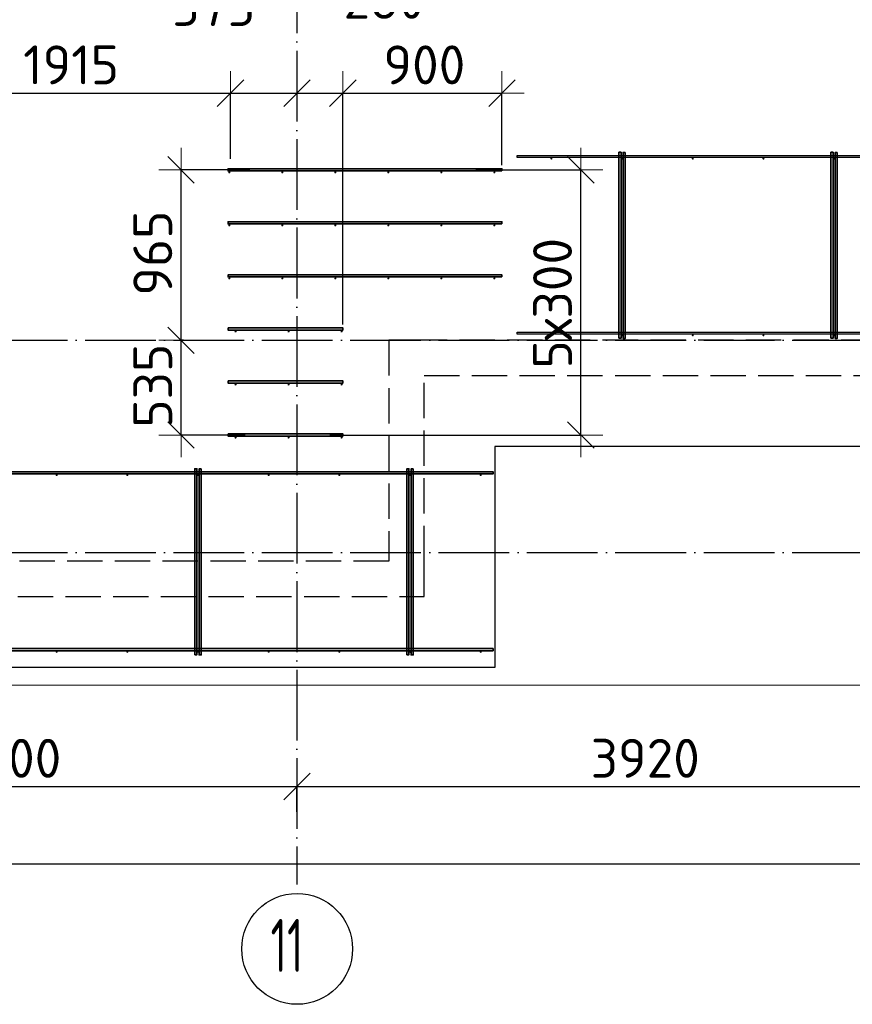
# Model space of a CAD drawing. Header units: millimetres. Extents: x 13527 to 139154, y -122592 to 61893.
# Tile 87 of 128: x 80331 to 85043, y 27444 to 33013. Entities that reach past the tile are written whole.
import ezdxf

# ---------------------------------------------------------------- set-up
doc = ezdxf.new("R2010")
doc.units = ezdxf.units.MM
doc.header["$PDMODE"] = 65
for name, pattern in [('______11', [500, 400, -50, 0, -50]), ('______2', [270, 200, -70]), ('______5', [1100, 800, -100, 100, -100])]:
    doc.linetypes.add(name, pattern=pattern)
for name, color, linetype, lineweight in [('Standard', 7, 'Continuous', 25), ('Арм.стержн. Доп. арматура', 180, 'Continuous', 35), ('Размерная линия_ общее', 7, 'Continuous', 13), ('Стена_ общее', 7, 'Continuous', 35), ('Фундамент_ общее', 7, 'Continuous', 35)]:
    doc.layers.add(name, color=color, linetype=linetype, lineweight=lineweight)
doc.layers.add('Арм.стержн. Фиксатор', color=7, linetype='Continuous', lineweight=35, true_color=0x501e0f)
doc.layers.add('Осевая линия_ общее', color=7, linetype='______5', lineweight=13, true_color=0xa0a0a0)
doc.styles.add('ISOCPEUR', font='ISOCPEUR')
doc.dimstyles.new('DIMSTYLE_16', dxfattribs={"dimtxt": 220, "dimasz": 250, "dimexe": 0, "dimexo": 0, "dimgap": 110, "dimtad": 2, "dimdec": 0, "dimrnd": 1, "dimzin": 12, "dimdsep": 46, "dimtxsty": 'ISOCPEUR', "dimblk1": 'ALL_ML_STRICH', "dimblk2": 'ALL_ML_STRICH', "dimsah": 1, "dimcen": 0, "dimclrd": 7, "dimclre": 256, "dimclrt": 7, "dimadec": 0, "dimazin": 0, "dimtfac": 1, "dimtdec": 0, "dimtix": 1, "dimtmove": 2, "dimatfit": 3, "dimfxl": 0, "dimtzin": 0, "dimlwd": 0, "dimlwe": -3, "dimarcsym": 0})
doc.dimstyles.new('DIMSTYLE_3', dxfattribs={"dimtxt": 220, "dimasz": 250, "dimexe": 0, "dimexo": 0, "dimgap": 110, "dimtad": 2, "dimdec": 0, "dimrnd": 5, "dimzin": 12, "dimdsep": 46, "dimtxsty": 'ISOCPEUR', "dimblk1": 'ALL_ML_STRICH', "dimblk2": 'ALL_ML_STRICH', "dimsah": 1, "dimcen": 0, "dimclrd": 7, "dimclre": 256, "dimclrt": 7, "dimadec": 0, "dimazin": 0, "dimtfac": 1, "dimtdec": 0, "dimtix": 1, "dimtmove": 2, "dimatfit": 3, "dimfxl": 0, "dimtvp": 1.2, "dimtzin": 0, "dimlwd": 0, "dimlwe": -3, "dimarcsym": 0})
doc.dimstyles.new('DIMSTYLE_5', dxfattribs={"dimtxt": 220, "dimasz": 250, "dimexe": 0, "dimexo": 0, "dimgap": 110, "dimtad": 2, "dimdec": 0, "dimrnd": 5, "dimzin": 12, "dimdsep": 46, "dimtxsty": 'ISOCPEUR', "dimblk1": 'ALL_ML_STRICH', "dimblk2": 'ALL_ML_STRICH', "dimsah": 1, "dimcen": 0, "dimclrd": 7, "dimclre": 256, "dimclrt": 7, "dimadec": 0, "dimazin": 0, "dimtfac": 1, "dimtdec": 0, "dimtix": 1, "dimtmove": 2, "dimatfit": 3, "dimfxl": 0, "dimtzin": 0, "dimlwd": 0, "dimlwe": -3, "dimarcsym": 0})

# ---------------------------------------------------------------- blocks, each defined once
blk = doc.blocks.new('ALL_ML_STRICH')
at = {"color": 0, "linetype": 'ByBlock', "lineweight": -2}
for p, q in [((0, -0.5), (0, 0.5)), ((-0.3, -0.3), (0.3, 0.3)), ((-1, 0), (0.5, 0))]:
    blk.add_line(p, q, dxfattribs=at)
blk = doc.blocks.new('*D438')
at = {"layer": 'DEFPOINTS', "color": 7, "linetype": 'Continuous', "lineweight": 13, "transparency": 33554687}
for p in [(79610, 32597.8), (81523.6, 32205.8), (79610, 32170)]:
    blk.add_point(p, dxfattribs=at)
at = {"layer": 'Размерная линия_ общее', "color": 253, "linetype": 'Continuous', "lineweight": -2, "true_color": 0xa0a0a0, "transparency": 33554687}
for p, q in [((79610, 32190), (79610, 32597.8)), ((81523.6, 32225.8), (81523.6, 32597.8))]:
    blk.add_line(p, q, dxfattribs=at)
at = {"layer": 'Размерная линия_ общее', "color": 7, "linetype": 'Continuous', "lineweight": -2, "transparency": 33554687}
blk.add_line((79610, 32597.8), (81523.6, 32597.8), dxfattribs=at)
at = {"layer": 'Размерная линия_ общее', "color": 7, "linetype": 'Continuous', "lineweight": 13, "transparency": 33554687, "xscale": 250, "yscale": 250, "zscale": 250, "rotation": 180}
blk.add_blockref('ALL_ML_STRICH', (79610, 32597.8), dxfattribs=at)
at = {"layer": 'Размерная линия_ общее', "color": 7, "linetype": 'Continuous', "lineweight": 13, "transparency": 33554687, "xscale": 250, "yscale": 250, "zscale": 250}
blk.add_blockref('ALL_ML_STRICH', (81523.6, 32597.8), dxfattribs=at)
at = {"layer": 'Размерная линия_ общее', "color": 7, "linetype": 'Continuous', "lineweight": 13, "transparency": 33554687, "insert": (80621.8, 32757.8), "char_height": 220, "width": 880, "attachment_point": 5, "style": 'ISOCPEUR'}
blk.add_mtext('\\A1;{1915}', dxfattribs=at)
blk = doc.blocks.new('*D439')
at = {"layer": 'DEFPOINTS', "color": 7, "linetype": 'Continuous', "lineweight": 13, "transparency": 33554687}
for p in [(81523.6, 32597.8), (81900, 32618.7), (81523.6, 32205.8)]:
    blk.add_point(p, dxfattribs=at)
at = {"layer": 'Размерная линия_ общее', "color": 253, "linetype": 'Continuous', "lineweight": -2, "true_color": 0xa0a0a0, "transparency": 33554687}
for p, q in [((81523.6, 32225.8), (81523.6, 32597.8)), ((81900, 32598.7), (81900, 32597.8))]:
    blk.add_line(p, q, dxfattribs=at)
at = {"layer": 'Размерная линия_ общее', "color": 7, "linetype": 'Continuous', "lineweight": -2, "transparency": 33554687}
blk.add_line((81523.6, 32597.8), (81900, 32597.8), dxfattribs=at)
at = {"layer": 'Размерная линия_ общее', "color": 7, "linetype": 'Continuous', "lineweight": 13, "transparency": 33554687, "xscale": 250, "yscale": 250, "zscale": 250, "rotation": 180}
blk.add_blockref('ALL_ML_STRICH', (81523.6, 32597.8), dxfattribs=at)
at = {"layer": 'Размерная линия_ общее', "color": 7, "linetype": 'Continuous', "lineweight": 13, "transparency": 33554687, "xscale": 250, "yscale": 250, "zscale": 250}
blk.add_blockref('ALL_ML_STRICH', (81900, 32597.8), dxfattribs=at)
at = {"layer": 'Размерная линия_ общее', "color": 7, "linetype": 'Continuous', "lineweight": 13, "transparency": 33554687, "insert": (81429.3, 33087.8), "char_height": 220, "width": 660, "attachment_point": 5, "style": 'ISOCPEUR'}
blk.add_mtext('\\A1;{375}', dxfattribs=at)
blk = doc.blocks.new('*D440')
at = {"layer": 'DEFPOINTS', "color": 7, "linetype": 'Continuous', "lineweight": 13, "transparency": 33554687}
for p in [(81900, 32618.7), (81900, 32597.8), (82160, 31270)]:
    blk.add_point(p, dxfattribs=at)
at = {"layer": 'Размерная линия_ общее', "color": 253, "linetype": 'Continuous', "lineweight": -2, "true_color": 0xa0a0a0, "transparency": 33554687}
for p, q in [((81900, 32598.7), (81900, 32597.8)), ((82160, 31290), (82160, 32597.8))]:
    blk.add_line(p, q, dxfattribs=at)
at = {"layer": 'Размерная линия_ общее', "color": 7, "linetype": 'Continuous', "lineweight": -2, "transparency": 33554687}
blk.add_line((81900, 32597.8), (82160, 32597.8), dxfattribs=at)
at = {"layer": 'Размерная линия_ общее', "color": 7, "linetype": 'Continuous', "lineweight": 13, "transparency": 33554687, "xscale": 250, "yscale": 250, "zscale": 250, "rotation": 180}
blk.add_blockref('ALL_ML_STRICH', (81900, 32597.8), dxfattribs=at)
at = {"layer": 'Размерная линия_ общее', "color": 7, "linetype": 'Continuous', "lineweight": 13, "transparency": 33554687, "xscale": 250, "yscale": 250, "zscale": 250}
blk.add_blockref('ALL_ML_STRICH', (82160, 32597.8), dxfattribs=at)
at = {"layer": 'Размерная линия_ общее', "color": 7, "linetype": 'Continuous', "lineweight": 13, "transparency": 33554687, "insert": (82394, 33128.5), "char_height": 220, "width": 660, "attachment_point": 5, "style": 'ISOCPEUR'}
blk.add_mtext('\\A1;{260}', dxfattribs=at)
blk = doc.blocks.new('*D441')
at = {"layer": 'DEFPOINTS', "color": 7, "linetype": 'Continuous', "lineweight": 13, "transparency": 33554687}
for p in [(82160, 32597.8), (83060, 32170), (82160, 31270)]:
    blk.add_point(p, dxfattribs=at)
at = {"layer": 'Размерная линия_ общее', "color": 253, "linetype": 'Continuous', "lineweight": -2, "true_color": 0xa0a0a0, "transparency": 33554687}
for p, q in [((82160, 31290), (82160, 32597.8)), ((83060, 32190), (83060, 32597.8))]:
    blk.add_line(p, q, dxfattribs=at)
at = {"layer": 'Размерная линия_ общее', "color": 7, "linetype": 'Continuous', "lineweight": -2, "transparency": 33554687}
blk.add_line((82160, 32597.8), (83060, 32597.8), dxfattribs=at)
at = {"layer": 'Размерная линия_ общее', "color": 7, "linetype": 'Continuous', "lineweight": 13, "transparency": 33554687, "xscale": 250, "yscale": 250, "zscale": 250, "rotation": 180}
blk.add_blockref('ALL_ML_STRICH', (82160, 32597.8), dxfattribs=at)
at = {"layer": 'Размерная линия_ общее', "color": 7, "linetype": 'Continuous', "lineweight": 13, "transparency": 33554687, "xscale": 250, "yscale": 250, "zscale": 250}
blk.add_blockref('ALL_ML_STRICH', (83060, 32597.8), dxfattribs=at)
at = {"layer": 'Размерная линия_ общее', "color": 7, "linetype": 'Continuous', "lineweight": 13, "transparency": 33554687, "insert": (82621, 32757.8), "char_height": 220, "width": 660, "attachment_point": 5, "style": 'ISOCPEUR'}
blk.add_mtext('\\A1;{900}', dxfattribs=at)
blk = doc.blocks.new('*D444')
at = {"layer": 'DEFPOINTS', "color": 7, "linetype": 'Continuous', "lineweight": 13, "transparency": 33554687}
for p in [(81277.5, 31200), (81244.1, 30664), (81627.8, 30664)]:
    blk.add_point(p, dxfattribs=at)
at = {"layer": 'Размерная линия_ общее', "color": 253, "linetype": 'Continuous', "lineweight": -2, "true_color": 0xa0a0a0, "transparency": 33554687}
for p, q in [((81257.5, 31200), (81244.1, 31200)), ((81607.8, 30664), (81244.1, 30664))]:
    blk.add_line(p, q, dxfattribs=at)
at = {"layer": 'Размерная линия_ общее', "color": 7, "linetype": 'Continuous', "lineweight": -2, "transparency": 33554687}
blk.add_line((81244.1, 30664), (81244.1, 31200), dxfattribs=at)
at = {"layer": 'Размерная линия_ общее', "color": 7, "linetype": 'Continuous', "lineweight": 13, "transparency": 33554687, "xscale": 250, "yscale": 250, "zscale": 250}
for p, rotation in [((81244.1, 31200), 90), ((81244.1, 30664), 270)]:
    blk.add_blockref('ALL_ML_STRICH', p, dxfattribs=dict(at, rotation=rotation))
at = {"layer": 'Размерная линия_ общее', "color": 7, "linetype": 'Continuous', "lineweight": 13, "transparency": 33554687, "insert": (81084.1, 30943), "char_height": 220, "width": 660, "attachment_point": 5, "rotation": 90, "style": 'ISOCPEUR'}
blk.add_mtext('\\A1;{535}', dxfattribs=at)
blk = doc.blocks.new('*D445')
at = {"layer": 'DEFPOINTS', "color": 7, "linetype": 'Continuous', "lineweight": 13, "transparency": 33554687}
for p in [(81652.8, 32164), (81244.1, 31200), (81277.5, 31200)]:
    blk.add_point(p, dxfattribs=at)
at = {"layer": 'Размерная линия_ общее', "color": 253, "linetype": 'Continuous', "lineweight": -2, "true_color": 0xa0a0a0, "transparency": 33554687}
for p, q in [((81632.8, 32164), (81244.1, 32164)), ((81257.5, 31200), (81244.1, 31200))]:
    blk.add_line(p, q, dxfattribs=at)
at = {"layer": 'Размерная линия_ общее', "color": 7, "linetype": 'Continuous', "lineweight": -2, "transparency": 33554687}
blk.add_line((81244.1, 31200), (81244.1, 32164), dxfattribs=at)
at = {"layer": 'Размерная линия_ общее', "color": 7, "linetype": 'Continuous', "lineweight": 13, "transparency": 33554687, "xscale": 250, "yscale": 250, "zscale": 250}
for p, rotation in [((81244.1, 32164), 90), ((81244.1, 31200), 270)]:
    blk.add_blockref('ALL_ML_STRICH', p, dxfattribs=dict(at, rotation=rotation))
at = {"layer": 'Размерная линия_ общее', "color": 7, "linetype": 'Continuous', "lineweight": 13, "transparency": 33554687, "insert": (81084.1, 31693), "char_height": 220, "width": 660, "attachment_point": 5, "rotation": 90, "style": 'ISOCPEUR'}
blk.add_mtext('\\A1;{965}', dxfattribs=at)
blk = doc.blocks.new('*D447')
at = {"layer": 'DEFPOINTS', "color": 7, "linetype": 'Continuous', "lineweight": 13, "transparency": 33554687}
for p in [(82891.8, 32164), (82066, 30664), (83506.3, 30664)]:
    blk.add_point(p, dxfattribs=at)
at = {"layer": 'Размерная линия_ общее', "color": 253, "linetype": 'Continuous', "lineweight": -2, "true_color": 0xa0a0a0, "transparency": 33554687}
for p, q in [((82911.8, 32164), (83506.3, 32164)), ((82086, 30664), (83506.3, 30664))]:
    blk.add_line(p, q, dxfattribs=at)
at = {"layer": 'Размерная линия_ общее', "color": 7, "linetype": 'Continuous', "lineweight": -2, "transparency": 33554687}
blk.add_line((83506.3, 30664), (83506.3, 32164), dxfattribs=at)
at = {"layer": 'Размерная линия_ общее', "color": 7, "linetype": 'Continuous', "lineweight": 13, "transparency": 33554687, "xscale": 250, "yscale": 250, "zscale": 250}
for p, rotation in [((83506.3, 32164), 90), ((83506.3, 30664), 270)]:
    blk.add_blockref('ALL_ML_STRICH', p, dxfattribs=dict(at, rotation=rotation))
at = {"layer": 'Размерная линия_ общее', "color": 7, "linetype": 'Continuous', "lineweight": 13, "transparency": 33554687, "insert": (83236.3, 31040), "char_height": 220, "width": 11, "attachment_point": 1, "rotation": 90, "line_spacing_factor": 0.60241, "style": 'ISOCPEUR'}
blk.add_mtext('5х300', dxfattribs=at)
blk = doc.blocks.new('*D552')
at = {"layer": 'DEFPOINTS', "color": 7, "linetype": 'Continuous', "lineweight": 13, "transparency": 33554687}
for p in [(78600, 28675.7), (78600, 28512.1), (81900, 28512.1)]:
    blk.add_point(p, dxfattribs=at)
at = {"layer": 'Размерная линия_ общее', "color": 253, "linetype": 'Continuous', "lineweight": -2, "true_color": 0xa0a0a0, "transparency": 33554687}
for p, q in [((78600, 28532.1), (78600, 28675.7)), ((81900, 28532.1), (81900, 28675.7))]:
    blk.add_line(p, q, dxfattribs=at)
at = {"layer": 'Размерная линия_ общее', "color": 7, "linetype": 'Continuous', "lineweight": -2, "transparency": 33554687}
blk.add_line((78600, 28675.7), (81900, 28675.7), dxfattribs=at)
at = {"layer": 'Размерная линия_ общее', "color": 7, "linetype": 'Continuous', "lineweight": 13, "transparency": 33554687, "xscale": 250, "yscale": 250, "zscale": 250, "rotation": 180}
blk.add_blockref('ALL_ML_STRICH', (78600, 28675.7), dxfattribs=at)
at = {"layer": 'Размерная линия_ общее', "color": 7, "linetype": 'Continuous', "lineweight": 13, "transparency": 33554687, "xscale": 250, "yscale": 250, "zscale": 250}
blk.add_blockref('ALL_ML_STRICH', (81900, 28675.7), dxfattribs=at)
at = {"layer": 'Размерная линия_ общее', "color": 7, "linetype": 'Continuous', "lineweight": 13, "transparency": 33554687, "insert": (80261, 28835.7), "char_height": 220, "width": 880, "attachment_point": 5, "style": 'ISOCPEUR'}
blk.add_mtext('\\A1;{3300}', dxfattribs=at)
blk = doc.blocks.new('*D553')
at = {"layer": 'DEFPOINTS', "color": 7, "linetype": 'Continuous', "lineweight": 13, "transparency": 33554687}
for p in [(81900, 28675.7), (81900, 28512.1), (85820, 28512.1)]:
    blk.add_point(p, dxfattribs=at)
at = {"layer": 'Размерная линия_ общее', "color": 253, "linetype": 'Continuous', "lineweight": -2, "true_color": 0xa0a0a0, "transparency": 33554687}
for p, q in [((81900, 28532.1), (81900, 28675.7)), ((85820, 28532.1), (85820, 28675.7))]:
    blk.add_line(p, q, dxfattribs=at)
at = {"layer": 'Размерная линия_ общее', "color": 7, "linetype": 'Continuous', "lineweight": -2, "transparency": 33554687}
blk.add_line((81900, 28675.7), (85820, 28675.7), dxfattribs=at)
at = {"layer": 'Размерная линия_ общее', "color": 7, "linetype": 'Continuous', "lineweight": 13, "transparency": 33554687, "xscale": 250, "yscale": 250, "zscale": 250, "rotation": 180}
blk.add_blockref('ALL_ML_STRICH', (81900, 28675.7), dxfattribs=at)
at = {"layer": 'Размерная линия_ общее', "color": 7, "linetype": 'Continuous', "lineweight": 13, "transparency": 33554687, "xscale": 250, "yscale": 250, "zscale": 250}
blk.add_blockref('ALL_ML_STRICH', (85820, 28675.7), dxfattribs=at)
at = {"layer": 'Размерная линия_ общее', "color": 7, "linetype": 'Continuous', "lineweight": 13, "transparency": 33554687, "insert": (83871, 28835.7), "char_height": 220, "width": 880, "attachment_point": 5, "style": 'ISOCPEUR'}
blk.add_mtext('\\A1;{3920}', dxfattribs=at)
blk = doc.blocks.new('*D563')
at = {"layer": 'DEFPOINTS', "color": 7, "linetype": 'Continuous', "lineweight": 13, "transparency": 33554687}
for p in [(75300, 28239.6), (75300, 28122.1), (117380, 28122.1)]:
    blk.add_point(p, dxfattribs=at)
at = {"layer": 'Размерная линия_ общее', "color": 253, "linetype": 'Continuous', "lineweight": -2, "true_color": 0xa0a0a0, "transparency": 33554687}
for p, q in [((75300, 28222.1), (75300, 28239.6)), ((117380, 28222.1), (117380, 28239.6))]:
    blk.add_line(p, q, dxfattribs=at)
at = {"layer": 'Размерная линия_ общее', "color": 7, "linetype": 'Continuous', "lineweight": -2, "transparency": 33554687}
blk.add_line((75300, 28239.6), (117380, 28239.6), dxfattribs=at)
at = {"layer": 'Размерная линия_ общее', "color": 7, "linetype": 'Continuous', "lineweight": 13, "transparency": 33554687, "xscale": 250, "yscale": 250, "zscale": 250, "rotation": 180}
blk.add_blockref('ALL_ML_STRICH', (75300, 28239.6), dxfattribs=at)
at = {"layer": 'Размерная линия_ общее', "color": 7, "linetype": 'Continuous', "lineweight": 13, "transparency": 33554687, "xscale": 250, "yscale": 250, "zscale": 250}
blk.add_blockref('ALL_ML_STRICH', (117380, 28239.6), dxfattribs=at)
at = {"layer": 'Размерная линия_ общее', "color": 7, "linetype": 'Continuous', "lineweight": 13, "transparency": 33554687, "insert": (96340, 28399.6), "char_height": 220, "width": 1100, "attachment_point": 5, "style": 'ISOCPEUR'}
blk.add_mtext('\\A1;{42080}', dxfattribs=at)
blk = doc.blocks.new('СЛОЖНЫЙ_ОБЪЕКТ_6')
at = {"layer": 'Стена_ общее', "color": 9, "linetype": '______2', "lineweight": -3, "true_color": 0xc7c7c7, "transparency": 33554687}
for p, q in [((82420, 31200), (82420, 29950)), ((82620, 31200), (82420, 31200)), ((85720, 31200), (82620, 31200)), ((82620, 29950), (82620, 31000)), ((82620, 31000), (89020, 31000)), ((82420, 29950), (78700, 29950)), ((82620, 29750), (82620, 29950)), ((78700, 29750), (82620, 29750))]:
    blk.add_line(p, q, dxfattribs=at)

msp = doc.modelspace()

# ---------------------------------------------------------------- hatches: boundary and pattern name
at = {"layer": 'Арм.стержн. Доп. арматура', "linetype": 'Continuous', "lineweight": 35, "transparency": 33554687}
for points in [[(81523.5, 32150), (81523, 32152.3), (81521.7, 32154.2), (81519.8, 32155.5), (81517.5, 32156), (81515.2, 32155.5), (81513.3, 32154.2), (81512, 32152.3), (81511.5, 32150), (81512, 32147.7), (81513.3, 32145.8), (81515.2, 32144.5), (81517.5, 32144), (81519.8, 32144.5), (81521.7, 32145.8), (81523, 32147.7)], [(81823.5, 32150), (81823, 32152.3), (81821.7, 32154.2), (81819.8, 32155.5), (81817.5, 32156), (81815.2, 32155.5), (81813.3, 32154.2), (81812, 32152.3), (81811.5, 32150), (81812, 32147.7), (81813.3, 32145.8), (81815.2, 32144.5), (81817.5, 32144), (81819.8, 32144.5), (81821.7, 32145.8), (81823, 32147.7)], [(82123.5, 32150), (82123, 32152.3), (82121.7, 32154.2), (82119.8, 32155.5), (82117.5, 32156), (82115.2, 32155.5), (82113.3, 32154.2), (82112, 32152.3), (82111.5, 32150), (82112, 32147.7), (82113.3, 32145.8), (82115.2, 32144.5), (82117.5, 32144), (82119.8, 32144.5), (82121.7, 32145.8), (82123, 32147.7)], [(82423.5, 32150), (82423, 32152.3), (82421.7, 32154.2), (82419.8, 32155.5), (82417.5, 32156), (82415.2, 32155.5), (82413.3, 32154.2), (82412, 32152.3), (82411.5, 32150), (82412, 32147.7), (82413.3, 32145.8), (82415.2, 32144.5), (82417.5, 32144), (82419.8, 32144.5), (82421.7, 32145.8), (82423, 32147.7)], [(82723.5, 32150), (82723, 32152.3), (82721.7, 32154.2), (82719.8, 32155.5), (82717.5, 32156), (82715.2, 32155.5), (82713.3, 32154.2), (82712, 32152.3), (82711.5, 32150), (82712, 32147.7), (82713.3, 32145.8), (82715.2, 32144.5), (82717.5, 32144), (82719.8, 32144.5), (82721.7, 32145.8), (82723, 32147.7)], [(83023.5, 32150), (83023, 32152.3), (83021.7, 32154.2), (83019.8, 32155.5), (83017.5, 32156), (83015.2, 32155.5), (83013.3, 32154.2), (83012, 32152.3), (83011.5, 32150), (83012, 32147.7), (83013.3, 32145.8), (83015.2, 32144.5), (83017.5, 32144), (83019.8, 32144.5), (83021.7, 32145.8), (83023, 32147.7)], [(81523.5, 31850), (81523, 31852.3), (81521.7, 31854.2), (81519.8, 31855.5), (81517.5, 31856), (81515.2, 31855.5), (81513.3, 31854.2), (81512, 31852.3), (81511.5, 31850), (81512, 31847.7), (81513.3, 31845.8), (81515.2, 31844.5), (81517.5, 31844), (81519.8, 31844.5), (81521.7, 31845.8), (81523, 31847.7)], [(81823.5, 31850), (81823, 31852.3), (81821.7, 31854.2), (81819.8, 31855.5), (81817.5, 31856), (81815.2, 31855.5), (81813.3, 31854.2), (81812, 31852.3), (81811.5, 31850), (81812, 31847.7), (81813.3, 31845.8), (81815.2, 31844.5), (81817.5, 31844), (81819.8, 31844.5), (81821.7, 31845.8), (81823, 31847.7)], [(82123.5, 31850), (82123, 31852.3), (82121.7, 31854.2), (82119.8, 31855.5), (82117.5, 31856), (82115.2, 31855.5), (82113.3, 31854.2), (82112, 31852.3), (82111.5, 31850), (82112, 31847.7), (82113.3, 31845.8), (82115.2, 31844.5), (82117.5, 31844), (82119.8, 31844.5), (82121.7, 31845.8), (82123, 31847.7)], [(82423.5, 31850), (82423, 31852.3), (82421.7, 31854.2), (82419.8, 31855.5), (82417.5, 31856), (82415.2, 31855.5), (82413.3, 31854.2), (82412, 31852.3), (82411.5, 31850), (82412, 31847.7), (82413.3, 31845.8), (82415.2, 31844.5), (82417.5, 31844), (82419.8, 31844.5), (82421.7, 31845.8), (82423, 31847.7)], [(82723.5, 31850), (82723, 31852.3), (82721.7, 31854.2), (82719.8, 31855.5), (82717.5, 31856), (82715.2, 31855.5), (82713.3, 31854.2), (82712, 31852.3), (82711.5, 31850), (82712, 31847.7), (82713.3, 31845.8), (82715.2, 31844.5), (82717.5, 31844), (82719.8, 31844.5), (82721.7, 31845.8), (82723, 31847.7)], [(83023.5, 31850), (83023, 31852.3), (83021.7, 31854.2), (83019.8, 31855.5), (83017.5, 31856), (83015.2, 31855.5), (83013.3, 31854.2), (83012, 31852.3), (83011.5, 31850), (83012, 31847.7), (83013.3, 31845.8), (83015.2, 31844.5), (83017.5, 31844), (83019.8, 31844.5), (83021.7, 31845.8), (83023, 31847.7)], [(81523.5, 31550), (81523, 31552.3), (81521.7, 31554.2), (81519.8, 31555.5), (81517.5, 31556), (81515.2, 31555.5), (81513.3, 31554.2), (81512, 31552.3), (81511.5, 31550), (81512, 31547.7), (81513.3, 31545.8), (81515.2, 31544.5), (81517.5, 31544), (81519.8, 31544.5), (81521.7, 31545.8), (81523, 31547.7)], [(81823.5, 31550), (81823, 31552.3), (81821.7, 31554.2), (81819.8, 31555.5), (81817.5, 31556), (81815.2, 31555.5), (81813.3, 31554.2), (81812, 31552.3), (81811.5, 31550), (81812, 31547.7), (81813.3, 31545.8), (81815.2, 31544.5), (81817.5, 31544), (81819.8, 31544.5), (81821.7, 31545.8), (81823, 31547.7)], [(82123.5, 31550), (82123, 31552.3), (82121.7, 31554.2), (82119.8, 31555.5), (82117.5, 31556), (82115.2, 31555.5), (82113.3, 31554.2), (82112, 31552.3), (82111.5, 31550), (82112, 31547.7), (82113.3, 31545.8), (82115.2, 31544.5), (82117.5, 31544), (82119.8, 31544.5), (82121.7, 31545.8), (82123, 31547.7)], [(82423.5, 31550), (82423, 31552.3), (82421.7, 31554.2), (82419.8, 31555.5), (82417.5, 31556), (82415.2, 31555.5), (82413.3, 31554.2), (82412, 31552.3), (82411.5, 31550), (82412, 31547.7), (82413.3, 31545.8), (82415.2, 31544.5), (82417.5, 31544), (82419.8, 31544.5), (82421.7, 31545.8), (82423, 31547.7)], [(82723.5, 31550), (82723, 31552.3), (82721.7, 31554.2), (82719.8, 31555.5), (82717.5, 31556), (82715.2, 31555.5), (82713.3, 31554.2), (82712, 31552.3), (82711.5, 31550), (82712, 31547.7), (82713.3, 31545.8), (82715.2, 31544.5), (82717.5, 31544), (82719.8, 31544.5), (82721.7, 31545.8), (82723, 31547.7)], [(83023.5, 31550), (83023, 31552.3), (83021.7, 31554.2), (83019.8, 31555.5), (83017.5, 31556), (83015.2, 31555.5), (83013.3, 31554.2), (83012, 31552.3), (83011.5, 31550), (83012, 31547.7), (83013.3, 31545.8), (83015.2, 31544.5), (83017.5, 31544), (83019.8, 31544.5), (83021.7, 31545.8), (83023, 31547.7)], [(81558.5, 31250), (81558, 31252.3), (81556.7, 31254.2), (81554.8, 31255.5), (81552.5, 31256), (81550.2, 31255.5), (81548.3, 31254.2), (81547, 31252.3), (81546.5, 31250), (81547, 31247.7), (81548.3, 31245.8), (81550.2, 31244.5), (81552.5, 31244), (81554.8, 31244.5), (81556.7, 31245.8), (81558, 31247.7)], [(81858.5, 31250), (81858, 31252.3), (81856.7, 31254.2), (81854.8, 31255.5), (81852.5, 31256), (81850.2, 31255.5), (81848.3, 31254.2), (81847, 31252.3), (81846.5, 31250), (81847, 31247.7), (81848.3, 31245.8), (81850.2, 31244.5), (81852.5, 31244), (81854.8, 31244.5), (81856.7, 31245.8), (81858, 31247.7)], [(82158.5, 31250), (82158, 31252.3), (82156.7, 31254.2), (82154.8, 31255.5), (82152.5, 31256), (82150.2, 31255.5), (82148.3, 31254.2), (82147, 31252.3), (82146.5, 31250), (82147, 31247.7), (82148.3, 31245.8), (82150.2, 31244.5), (82152.5, 31244), (82154.8, 31244.5), (82156.7, 31245.8), (82158, 31247.7)], [(81558.5, 30950), (81558, 30952.3), (81556.7, 30954.2), (81554.8, 30955.5), (81552.5, 30956), (81550.2, 30955.5), (81548.3, 30954.2), (81547, 30952.3), (81546.5, 30950), (81547, 30947.7), (81548.3, 30945.8), (81550.2, 30944.5), (81552.5, 30944), (81554.8, 30944.5), (81556.7, 30945.8), (81558, 30947.7)], [(81858.5, 30950), (81858, 30952.3), (81856.7, 30954.2), (81854.8, 30955.5), (81852.5, 30956), (81850.2, 30955.5), (81848.3, 30954.2), (81847, 30952.3), (81846.5, 30950), (81847, 30947.7), (81848.3, 30945.8), (81850.2, 30944.5), (81852.5, 30944), (81854.8, 30944.5), (81856.7, 30945.8), (81858, 30947.7)], [(82158.5, 30950), (82158, 30952.3), (82156.7, 30954.2), (82154.8, 30955.5), (82152.5, 30956), (82150.2, 30955.5), (82148.3, 30954.2), (82147, 30952.3), (82146.5, 30950), (82147, 30947.7), (82148.3, 30945.8), (82150.2, 30944.5), (82152.5, 30944), (82154.8, 30944.5), (82156.7, 30945.8), (82158, 30947.7)], [(81558.5, 30650), (81558, 30652.3), (81556.7, 30654.2), (81554.8, 30655.5), (81552.5, 30656), (81550.2, 30655.5), (81548.3, 30654.2), (81547, 30652.3), (81546.5, 30650), (81547, 30647.7), (81548.3, 30645.8), (81550.2, 30644.5), (81552.5, 30644), (81554.8, 30644.5), (81556.7, 30645.8), (81558, 30647.7)], [(81858.5, 30650), (81858, 30652.3), (81856.7, 30654.2), (81854.8, 30655.5), (81852.5, 30656), (81850.2, 30655.5), (81848.3, 30654.2), (81847, 30652.3), (81846.5, 30650), (81847, 30647.7), (81848.3, 30645.8), (81850.2, 30644.5), (81852.5, 30644), (81854.8, 30644.5), (81856.7, 30645.8), (81858, 30647.7)], [(82158.5, 30650), (82158, 30652.3), (82156.7, 30654.2), (82154.8, 30655.5), (82152.5, 30656), (82150.2, 30655.5), (82148.3, 30654.2), (82147, 30652.3), (82146.5, 30650), (82147, 30647.7), (82148.3, 30645.8), (82150.2, 30644.5), (82152.5, 30644), (82154.8, 30644.5), (82156.7, 30645.8), (82158, 30647.7)]]:
    msp.add_hatch(color=34, dxfattribs=at).paths.add_polyline_path(points)
at = {"layer": 'Арм.стержн. Фиксатор', "linetype": 'Continuous', "lineweight": 35, "transparency": 33554687}
for points in [[(83346, 32228), (83345.5, 32230.3), (83344.2, 32232.2), (83342.3, 32233.5), (83340, 32234), (83337.7, 32233.5), (83335.8, 32232.2), (83334.5, 32230.3), (83334, 32228), (83334.5, 32225.7), (83335.8, 32223.8), (83337.7, 32222.5), (83340, 32222), (83342.3, 32222.5), (83344.2, 32223.8), (83345.5, 32225.7)], [(83746, 32228), (83745.5, 32230.3), (83744.2, 32232.2), (83742.3, 32233.5), (83740, 32234), (83737.7, 32233.5), (83735.8, 32232.2), (83734.5, 32230.3), (83734, 32228), (83734.5, 32225.7), (83735.8, 32223.8), (83737.7, 32222.5), (83740, 32222), (83742.3, 32222.5), (83744.2, 32223.8), (83745.5, 32225.7)], [(84146, 32228), (84145.5, 32230.3), (84144.2, 32232.2), (84142.3, 32233.5), (84140, 32234), (84137.7, 32233.5), (84135.8, 32232.2), (84134.5, 32230.3), (84134, 32228), (84134.5, 32225.7), (84135.8, 32223.8), (84137.7, 32222.5), (84140, 32222), (84142.3, 32222.5), (84144.2, 32223.8), (84145.5, 32225.7)], [(84546, 32228), (84545.5, 32230.3), (84544.2, 32232.2), (84542.3, 32233.5), (84540, 32234), (84537.7, 32233.5), (84535.8, 32232.2), (84534.5, 32230.3), (84534, 32228), (84534.5, 32225.7), (84535.8, 32223.8), (84537.7, 32222.5), (84540, 32222), (84542.3, 32222.5), (84544.2, 32223.8), (84545.5, 32225.7)], [(84946, 32228), (84945.5, 32230.3), (84944.2, 32232.2), (84942.3, 32233.5), (84940, 32234), (84937.7, 32233.5), (84935.8, 32232.2), (84934.5, 32230.3), (84934, 32228), (84934.5, 32225.7), (84935.8, 32223.8), (84937.7, 32222.5), (84940, 32222), (84942.3, 32222.5), (84944.2, 32223.8), (84945.5, 32225.7)], [(83346, 31228), (83345.5, 31230.3), (83344.2, 31232.2), (83342.3, 31233.5), (83340, 31234), (83337.7, 31233.5), (83335.8, 31232.2), (83334.5, 31230.3), (83334, 31228), (83334.5, 31225.7), (83335.8, 31223.8), (83337.7, 31222.5), (83340, 31222), (83342.3, 31222.5), (83344.2, 31223.8), (83345.5, 31225.7)], [(83746, 31228), (83745.5, 31230.3), (83744.2, 31232.2), (83742.3, 31233.5), (83740, 31234), (83737.7, 31233.5), (83735.8, 31232.2), (83734.5, 31230.3), (83734, 31228), (83734.5, 31225.7), (83735.8, 31223.8), (83737.7, 31222.5), (83740, 31222), (83742.3, 31222.5), (83744.2, 31223.8), (83745.5, 31225.7)], [(84146, 31228), (84145.5, 31230.3), (84144.2, 31232.2), (84142.3, 31233.5), (84140, 31234), (84137.7, 31233.5), (84135.8, 31232.2), (84134.5, 31230.3), (84134, 31228), (84134.5, 31225.7), (84135.8, 31223.8), (84137.7, 31222.5), (84140, 31222), (84142.3, 31222.5), (84144.2, 31223.8), (84145.5, 31225.7)], [(84546, 31228), (84545.5, 31230.3), (84544.2, 31232.2), (84542.3, 31233.5), (84540, 31234), (84537.7, 31233.5), (84535.8, 31232.2), (84534.5, 31230.3), (84534, 31228), (84534.5, 31225.7), (84535.8, 31223.8), (84537.7, 31222.5), (84540, 31222), (84542.3, 31222.5), (84544.2, 31223.8), (84545.5, 31225.7)], [(84946, 31228), (84945.5, 31230.3), (84944.2, 31232.2), (84942.3, 31233.5), (84940, 31234), (84937.7, 31233.5), (84935.8, 31232.2), (84934.5, 31230.3), (84934, 31228), (84934.5, 31225.7), (84935.8, 31223.8), (84937.7, 31222.5), (84940, 31222), (84942.3, 31222.5), (84944.2, 31223.8), (84945.5, 31225.7)], [(80546, 30438), (80545.5, 30440.3), (80544.2, 30442.2), (80542.3, 30443.5), (80540, 30444), (80537.7, 30443.5), (80535.8, 30442.2), (80534.5, 30440.3), (80534, 30438), (80534.5, 30435.7), (80535.8, 30433.8), (80537.7, 30432.5), (80540, 30432), (80542.3, 30432.5), (80544.2, 30433.8), (80545.5, 30435.7)], [(80946, 30438), (80945.5, 30440.3), (80944.2, 30442.2), (80942.3, 30443.5), (80940, 30444), (80937.7, 30443.5), (80935.8, 30442.2), (80934.5, 30440.3), (80934, 30438), (80934.5, 30435.7), (80935.8, 30433.8), (80937.7, 30432.5), (80940, 30432), (80942.3, 30432.5), (80944.2, 30433.8), (80945.5, 30435.7)], [(81346, 30438), (81345.5, 30440.3), (81344.2, 30442.2), (81342.3, 30443.5), (81340, 30444), (81337.7, 30443.5), (81335.8, 30442.2), (81334.5, 30440.3), (81334, 30438), (81334.5, 30435.7), (81335.8, 30433.8), (81337.7, 30432.5), (81340, 30432), (81342.3, 30432.5), (81344.2, 30433.8), (81345.5, 30435.7)], [(81746, 30438), (81745.5, 30440.3), (81744.2, 30442.2), (81742.3, 30443.5), (81740, 30444), (81737.7, 30443.5), (81735.8, 30442.2), (81734.5, 30440.3), (81734, 30438), (81734.5, 30435.7), (81735.8, 30433.8), (81737.7, 30432.5), (81740, 30432), (81742.3, 30432.5), (81744.2, 30433.8), (81745.5, 30435.7)], [(82146, 30438), (82145.5, 30440.3), (82144.2, 30442.2), (82142.3, 30443.5), (82140, 30444), (82137.7, 30443.5), (82135.8, 30442.2), (82134.5, 30440.3), (82134, 30438), (82134.5, 30435.7), (82135.8, 30433.8), (82137.7, 30432.5), (82140, 30432), (82142.3, 30432.5), (82144.2, 30433.8), (82145.5, 30435.7)], [(82546, 30438), (82545.5, 30440.3), (82544.2, 30442.2), (82542.3, 30443.5), (82540, 30444), (82537.7, 30443.5), (82535.8, 30442.2), (82534.5, 30440.3), (82534, 30438), (82534.5, 30435.7), (82535.8, 30433.8), (82537.7, 30432.5), (82540, 30432), (82542.3, 30432.5), (82544.2, 30433.8), (82545.5, 30435.7)], [(82946, 30438), (82945.5, 30440.3), (82944.2, 30442.2), (82942.3, 30443.5), (82940, 30444), (82937.7, 30443.5), (82935.8, 30442.2), (82934.5, 30440.3), (82934, 30438), (82934.5, 30435.7), (82935.8, 30433.8), (82937.7, 30432.5), (82940, 30432), (82942.3, 30432.5), (82944.2, 30433.8), (82945.5, 30435.7)], [(80546, 29438), (80545.5, 29440.3), (80544.2, 29442.2), (80542.3, 29443.5), (80540, 29444), (80537.7, 29443.5), (80535.8, 29442.2), (80534.5, 29440.3), (80534, 29438), (80534.5, 29435.7), (80535.8, 29433.8), (80537.7, 29432.5), (80540, 29432), (80542.3, 29432.5), (80544.2, 29433.8), (80545.5, 29435.7)], [(80946, 29438), (80945.5, 29440.3), (80944.2, 29442.2), (80942.3, 29443.5), (80940, 29444), (80937.7, 29443.5), (80935.8, 29442.2), (80934.5, 29440.3), (80934, 29438), (80934.5, 29435.7), (80935.8, 29433.8), (80937.7, 29432.5), (80940, 29432), (80942.3, 29432.5), (80944.2, 29433.8), (80945.5, 29435.7)], [(81346, 29438), (81345.5, 29440.3), (81344.2, 29442.2), (81342.3, 29443.5), (81340, 29444), (81337.7, 29443.5), (81335.8, 29442.2), (81334.5, 29440.3), (81334, 29438), (81334.5, 29435.7), (81335.8, 29433.8), (81337.7, 29432.5), (81340, 29432), (81342.3, 29432.5), (81344.2, 29433.8), (81345.5, 29435.7)], [(81746, 29438), (81745.5, 29440.3), (81744.2, 29442.2), (81742.3, 29443.5), (81740, 29444), (81737.7, 29443.5), (81735.8, 29442.2), (81734.5, 29440.3), (81734, 29438), (81734.5, 29435.7), (81735.8, 29433.8), (81737.7, 29432.5), (81740, 29432), (81742.3, 29432.5), (81744.2, 29433.8), (81745.5, 29435.7)], [(82146, 29438), (82145.5, 29440.3), (82144.2, 29442.2), (82142.3, 29443.5), (82140, 29444), (82137.7, 29443.5), (82135.8, 29442.2), (82134.5, 29440.3), (82134, 29438), (82134.5, 29435.7), (82135.8, 29433.8), (82137.7, 29432.5), (82140, 29432), (82142.3, 29432.5), (82144.2, 29433.8), (82145.5, 29435.7)], [(82546, 29438), (82545.5, 29440.3), (82544.2, 29442.2), (82542.3, 29443.5), (82540, 29444), (82537.7, 29443.5), (82535.8, 29442.2), (82534.5, 29440.3), (82534, 29438), (82534.5, 29435.7), (82535.8, 29433.8), (82537.7, 29432.5), (82540, 29432), (82542.3, 29432.5), (82544.2, 29433.8), (82545.5, 29435.7)], [(82946, 29438), (82945.5, 29440.3), (82944.2, 29442.2), (82942.3, 29443.5), (82940, 29444), (82937.7, 29443.5), (82935.8, 29442.2), (82934.5, 29440.3), (82934, 29438), (82934.5, 29435.7), (82935.8, 29433.8), (82937.7, 29432.5), (82940, 29432), (82942.3, 29432.5), (82944.2, 29433.8), (82945.5, 29435.7)]]:
    msp.add_hatch(color=34, dxfattribs=at).paths.add_polyline_path(points)

# ---------------------------------------------------------------- linework, layer by layer
at = {"layer": 'Standard', "color": 7, "linetype": 'Continuous', "lineweight": 13, "transparency": 33554687}
msp.add_lwpolyline([(75100, 29250), (117980, 29250), (117980, 46440), (75100, 46440), (75100, 29250)], dxfattribs=at)
at = {"layer": 'Арм.стержн. Доп. арматура', "color": 34, "linetype": 'Continuous', "lineweight": 35, "transparency": 33554687}
for points in [[(83060, 32158), (81510, 32158), (81510, 32170), (83060, 32170), (83060, 32158)], [(83060, 32158), (81510, 32158), (81510, 32170), (83060, 32170), (83060, 32158)], [(83060, 31858), (81510, 31858), (81510, 31870), (83060, 31870), (83060, 31858)], [(83060, 31858), (81510, 31858), (81510, 31870), (83060, 31870), (83060, 31858)], [(83060, 31558), (81510, 31558), (81510, 31570), (83060, 31570), (83060, 31558)], [(83060, 31558), (81510, 31558), (81510, 31570), (83060, 31570), (83060, 31558)], [(81510, 31270), (82160, 31270), (82160, 31258), (81510, 31258), (81510, 31270)], [(81510, 31270), (82160, 31270), (82160, 31258), (81510, 31258), (81510, 31270)], [(81510, 30970), (82160, 30970), (82160, 30958), (81510, 30958), (81510, 30970)], [(81510, 30970), (82160, 30970), (82160, 30958), (81510, 30958), (81510, 30970)], [(81510, 30670), (82160, 30670), (82160, 30658), (81510, 30658), (81510, 30670)], [(81510, 30670), (82160, 30670), (82160, 30658), (81510, 30658), (81510, 30670)]]:
    msp.add_lwpolyline(points, dxfattribs=at)
at = {"layer": 'Арм.стержн. Фиксатор', "color": 34, "linetype": 'Continuous', "lineweight": 25, "transparency": 33554687}
for points in [[(83146.2, 32246), (88369.5, 32246), (88369.5, 32234), (83146.2, 32234), (83146.2, 32246)], [(83146.2, 32246), (88369.5, 32246), (88369.5, 32234), (83146.2, 32234), (83146.2, 32246)], [(83146.2, 31246), (88369.5, 31246), (88369.5, 31234), (83146.2, 31234), (83146.2, 31246)], [(83146.2, 31246), (88369.5, 31246), (88369.5, 31234), (83146.2, 31234), (83146.2, 31246)]]:
    msp.add_lwpolyline(points, dxfattribs=at)
at = {"layer": 'Арм.стержн. Фиксатор', "color": 34, "linetype": 'Continuous', "lineweight": 35, "transparency": 33554687}
for points in [[(83722, 31211.1), (83722, 32263.1), (83734, 32263.1), (83734, 31211.1), (83722, 31211.1)], [(83758, 32262.9), (83758, 31210.8), (83746, 31210.8), (83746, 32262.9), (83758, 32262.9)], [(84922, 31211.1), (84922, 32263.1), (84934, 32263.1), (84934, 31211.1), (84922, 31211.1)], [(84958, 32262.9), (84958, 31210.8), (84946, 31210.8), (84946, 32262.9), (84958, 32262.9)], [(81322, 29421.1), (81322, 30473.1), (81334, 30473.1), (81334, 29421.1), (81322, 29421.1)], [(81358, 30472.9), (81358, 29420.8), (81346, 29420.8), (81346, 30472.9), (81358, 30472.9)], [(82522, 29421.1), (82522, 30473.1), (82534, 30473.1), (82534, 29421.1), (82522, 29421.1)], [(82558, 30472.9), (82558, 29420.8), (82546, 29420.8), (82546, 30472.9), (82558, 30472.9)], [(78110, 30456), (83010, 30456), (83010, 30444), (78110, 30444), (78110, 30456)], [(78110, 30456), (83010, 30456), (83010, 30444), (78110, 30444), (78110, 30456)], [(78110, 29456), (83010, 29456), (83010, 29444), (78110, 29444), (78110, 29456)], [(78110, 29456), (83010, 29456), (83010, 29444), (78110, 29444), (78110, 29456)]]:
    msp.add_lwpolyline(points, dxfattribs=at)
at = {"layer": 'Осевая линия_ общее', "color": 253, "linetype": '______11', "lineweight": -3, "true_color": 0xa0a0a0, "transparency": 33554687}
for p, q in [((81900, 46340), (81900, 28122.1)), ((75200, 31200), (119325.4, 31200)), ((75200, 30000), (119325.4, 30000))]:
    msp.add_line(p, q, dxfattribs=at)
at = {"layer": 'Осевая линия_ общее', "color": 7, "linetype": 'Continuous', "lineweight": -3, "transparency": 33554687}
msp.add_circle((81900.9, 27757.6), 313.4, dxfattribs=at)
at = {"layer": 'Фундамент_ общее', "color": 7, "lineweight": 25, "transparency": 33554687}
for p, q in [((83020, 30600), (83020, 29350)), ((88620, 30600), (83020, 30600)), ((83020, 29350), (78100, 29350))]:
    msp.add_line(p, q, dxfattribs=at)
at = {"layer": 'Фундамент_ общее', "color": 7, "linetype": 'Continuous', "lineweight": 25, "transparency": 33554687}
for p, q in [((83020, 30600), (83020, 29350)), ((88620, 30600), (83020, 30600)), ((83020, 29350), (78100, 29350))]:
    msp.add_line(p, q, dxfattribs=at)

# ---------------------------------------------------------------- block references
at = {"layer": 'Стена_ общее', "color": 9, "linetype": '______2', "lineweight": -3, "true_color": 0xc7c7c7, "transparency": 33554687}
msp.add_blockref('СЛОЖНЫЙ_ОБЪЕКТ_6', (0, 0), dxfattribs=at)

# ---------------------------------------------------------------- texts
at = {"layer": 'Осевая линия_ общее', "color": 7, "linetype": 'Continuous', "lineweight": -3, "transparency": 33554687, "insert": (81750.9, 27627.1), "char_height": 300, "width": 393.75, "attachment_point": 7, "style": 'ISOCPEUR'}
msp.add_mtext('\\W0.62;11', dxfattribs=at)

# ---------------------------------------------------------------- dimensions: what is measured, and where the dimension line sits
at = {"layer": 'Размерная линия_ общее', "color": 7, "linetype": 'Continuous', "lineweight": 13, "transparency": 33554687}
for base, p1, p2, dimstyle, picture, middle in [((82160, 32597.8), (81900, 32598.7), (82160, 31290), 'DIMSTYLE_3', '*D440', (82394, 33128.5)), ((81900, 32597.8), (81523.6, 32225.8), (81900, 32598.7), 'DIMSTYLE_3', '*D439', (81429.3, 33087.8)), ((81523.6, 32597.8), (79610, 32190), (81523.6, 32225.8), 'DIMSTYLE_5', '*D438', (80621.8, 32757.8)), ((83060, 32597.8), (82160, 31290), (83060, 32190), 'DIMSTYLE_5', '*D441', (82621, 32757.8)), ((81900, 28675.7), (78600, 28532.1), (81900, 28532.1), 'DIMSTYLE_5', '*D552', (80261, 28835.7)), ((85820, 28675.7), (81900, 28532.1), (85820, 28532.1), 'DIMSTYLE_5', '*D553', (83871, 28835.7)), ((117380, 28239.6), (75300, 28222.1), (117380, 28222.1), 'DIMSTYLE_16', '*D563', (96340, 28399.6))]:
    dim = msp.add_linear_dim(base=base, p1=p1, p2=p2, dimstyle=dimstyle, override={"dimpost": '<>', "dimclrd": 7, "dimclre": 253, "dimclrt": 7, "dimlwd": 0, "dimlwe": 65533}, dxfattribs=at)
    dim.commit()
    dim.dimension.update_dxf_attribs({"geometry": picture, "text_midpoint": middle, "dimtype": 160})
for base, p1, p2, dimstyle, picture, middle in [((81244.1, 32164), (81257.5, 31200), (81632.8, 32164), 'DIMSTYLE_5', '*D445', (81084.1, 31693)), ((81244.1, 31200), (81607.8, 30664), (81257.5, 31200), 'DIMSTYLE_3', '*D444', (81084.1, 30943))]:
    dim = msp.add_linear_dim(base=base, p1=p1, p2=p2, angle=90, dimstyle=dimstyle, override={"dimpost": '<>', "dimclrd": 7, "dimclre": 253, "dimclrt": 7, "dimlwd": 0, "dimlwe": 65533}, dxfattribs=at)
    dim.commit()
    dim.dimension.update_dxf_attribs({"geometry": picture, "text_midpoint": middle, "dimtype": 160})
dim = msp.add_linear_dim(base=(83506.3, 32164), p1=(82086, 30664), p2=(82911.8, 32164), angle=90, text='5х300', dimstyle='DIMSTYLE_5', override={"dimpost": '<>', "dimclrd": 7, "dimclre": 253, "dimclrt": 7, "dimlwd": 0, "dimlwe": 65533}, dxfattribs=at)
dim.commit()
dim.dimension.update_dxf_attribs({"geometry": '*D447', "text_midpoint": (83396.3, 31414), "dimtype": 160})

doc.saveas('drawing.dxf')
